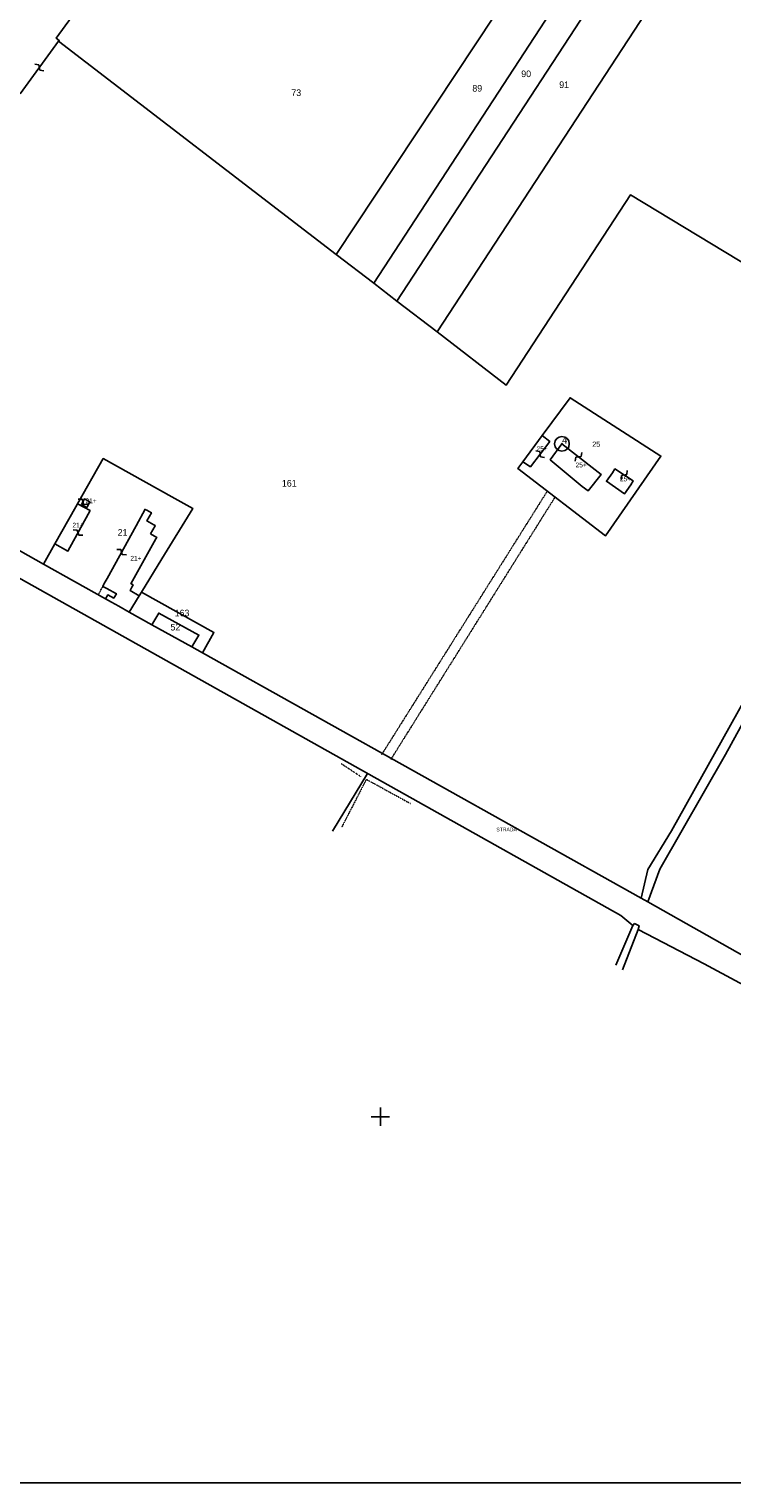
# Model space of a CAD drawing. Header units: metres. Extents: x 12961 to 15043, y -29600 to -28331.
# Tile 2 of 9: x 13408 to 13792, y -29600 to -28806. Entities that reach past the tile are written whole.
import ezdxf

# ---------------------------------------------------------------- set-up
doc = ezdxf.new("R2010")
doc.units = ezdxf.units.M
for name, pattern in [('CONTINUA', [0]), ('INTERNA', [0]), ('TRATTEGGIATA2', [0.3, 0.15, -0.15]), ('TRATTEGGIATA5', [0.3, 0.15, -0.15]), ('TRATTO-PUNTO', [0.4, 0.15, -0.125, 0, -0.125])]:
    doc.linetypes.add(name, pattern=pattern)
for name, color, linetype in [('ACQUE', 4, 'CONTINUA'), ('CONFINE', 3, 'CONTINUA'), ('FABBRICATI', 1, 'CONTINUA'), ('FIDUCIALI', 5, 'CONTINUA'), ('LINEEVARIE', 6, 'CONTINUA'), ('PARTICELLE', 7, 'CONTINUA'), ('SIMBOLI', 6, 'CONTINUA'), ('STRADE', 8, 'CONTINUA')]:
    doc.layers.add(name, color=color, linetype=linetype)

# ---------------------------------------------------------------- blocks, each defined once
blk = doc.blocks.new('20', base_point=(5, 5))
at = {"layer": 'SIMBOLI'}
blk.add_circle((5, 5), 4, dxfattribs=at)
blk.add_point((5, 5), dxfattribs=at)
blk = doc.blocks.new('9', base_point=(5, 5))
at = {"layer": 'SIMBOLI'}
for p, q in [((2, 5), (4, 6)), ((4, 6), (6, 4)), ((6, 4), (8, 5))]:
    blk.add_line(p, q, dxfattribs=at)
blk = doc.blocks.new('3', base_point=(5, 5))
at = {"layer": 'SIMBOLI'}
for p, q in [((5, 0), (5, 10)), ((0, 5), (10, 5))]:
    blk.add_line(p, q, dxfattribs=at)

msp = doc.modelspace()

# ---------------------------------------------------------------- linework, layer by layer
at = {"layer": 'ACQUE'}
msp.add_lwpolyline([(13742.531, -29280.482), (13746.086, -29282.493), (13752.739, -29264.684), (13788.545, -29202.017), (13871.805, -29050.424), (13908.49, -28983.082), (13940.66, -28922.473), (13972.749, -28864.35), (14000.5, -28812.142), (13995.129, -28811.861), (13895.805, -28992.603), (13799.021, -29172.059), (13759.11, -29243.749), (13746.145, -29264.941), (13742.531, -29280.482)], close=True, dxfattribs=at)
at = {"layer": 'CONFINE'}
for points in [[(13455.472, -28765.929), (13422.866, -28810.821), (13424.5, -28812.025), (13424.152, -28812.499), (13403.128, -28841.156)], [(13241.861, -29015.554), (13731.285, -29289.962), (13737.877, -29295.587), (13738.832, -29294.412), (13741.329, -29295.66), (13740.736, -29297.642), (13776.972, -29316.461), (13830.084, -29344.978), (13837.18, -29350.142), (14075.369, -29483.926), (14082.026, -29473.07), (14082.269, -29472.63), (14165.898, -29321.216), (14170.326, -29322.751), (14217.678, -29243.985), (14258.253, -29176.492), (14359.015, -29011.67)]]:
    msp.add_lwpolyline(points, dxfattribs=at)
at = {"layer": 'FABBRICATI'}
for points in [[(13688.45, -29027.79), (13677.803, -29042.194), (13681.938, -29044.887), (13692.478, -29031.109), (13688.45, -29027.79)], [(13710.19, -29055.607), (13713.55, -29058.05), (13720.643, -29049.152), (13717.32, -29046.624), (13699.187, -29032.372), (13692.765, -29041.045), (13710.19, -29055.607)], [(13736.772, -29054.78), (13738.182, -29052.659), (13728.155, -29046.092), (13726.771, -29048.169), (13723.512, -29052.81), (13733.362, -29059.625), (13736.772, -29054.78)], [(13440.268, -29070.763), (13441.338, -29068.846), (13434.548, -29065.207), (13433.658, -29066.775), (13422.128, -29087.086), (13429.223, -29090.935), (13440.268, -29070.763)], [(13441.159, -29064.096), (13438.249, -29062.494), (13436.608, -29065.503), (13439.518, -29067.101), (13441.159, -29064.096)], [(13474.419, -29081.588), (13476.909, -29077.232), (13477.002, -29077.07), (13476.177, -29076.593), (13472.46, -29074.447), (13474.925, -29070.028), (13472.303, -29068.594), (13471.561, -29068.178), (13471.445, -29068.113), (13466.522, -29077.15), (13450.624, -29105.947), (13449.13, -29108.683), (13448.94, -29109.053), (13448.31, -29110.307), (13450.475, -29111.458), (13455.747, -29114.261), (13454.576, -29116.309), (13454.369, -29116.671), (13451.001, -29114.936), (13449.803, -29116.99), (13453.127, -29118.846), (13457.039, -29121.031), (13462.812, -29124.255), (13468.223, -29115.367), (13463.206, -29112.483), (13464.236, -29110.62), (13464.895, -29109.427), (13463.831, -29108.841), (13463.718, -29108.778), (13477.337, -29084.264), (13477.763, -29083.497), (13474.419, -29081.588)]]:
    msp.add_lwpolyline(points, close=True, dxfattribs=at)
at = {"layer": 'LINEEVARIE', "color": 2}
msp.add_lwpolyline([(13104, -29600), (13104, -28331), (15000, -28331), (15000, -29600), (13104, -29600)], dxfattribs=at)
at = {"layer": 'LINEEVARIE', "linetype": 'TRATTEGGIATA2'}
for points in [[(13691.202, -29058.203), (13600.599, -29202.299)], [(13695.432, -29061.446), (13605.694, -29204.792)]]:
    msp.add_lwpolyline(points, dxfattribs=at)
at = {"layer": 'LINEEVARIE', "linetype": 'TRATTEGGIATA5'}
msp.add_lwpolyline([(13445.87, -29114.793), (13445.708, -29114.925), (13445.759, -29114.952), (13447.273, -29112.197), (13447.22, -29112.17), (13447.412, -29111.803), (13447.464, -29111.828), (13448.31, -29110.307)], dxfattribs=at)
at = {"layer": 'LINEEVARIE', "linetype": 'TRATTO-PUNTO'}
for points in [[(13589.179, -29214.056), (13578.516, -29207.044)], [(13616.4, -29228.892), (13592.339, -29215.703), (13578.858, -29241.878)]]:
    msp.add_lwpolyline(points, dxfattribs=at)
at = {"layer": 'LINEEVARIE'}
for points in [[(13592.988, -29212.423), (13573.853, -29244.049)], [(13737.877, -29295.587), (13728.671, -29317.163)], [(13740.736, -29297.642), (13732.244, -29319.72)]]:
    msp.add_lwpolyline(points, dxfattribs=at)
at = {"layer": 'PARTICELLE'}
for points in [[(13424.152, -28812.499), (13575.76, -28928.872), (13727.757, -28699.791), (13702.935, -28686.609), (13635.433, -28793.704), (13597.157, -28755.43), (13569.358, -28798.711), (13486.942, -28734.103), (13455.472, -28765.929), (13422.866, -28810.821), (13424.5, -28812.025), (13424.152, -28812.499)], [(13727.757, -28699.791), (13575.76, -28928.872), (13596.368, -28944.69), (13749.306, -28710.009), (13727.757, -28699.791)], [(13749.306, -28710.009), (13596.368, -28944.69), (13608.972, -28954.365), (13763.91, -28717.128), (13749.306, -28710.009)], [(13608.972, -28954.365), (13630.989, -28971.265), (13789.099, -28729.407), (13763.91, -28717.128), (13608.972, -28954.365)], [(13862.458, -28972.455), (13961.609, -28805.905), (13951.733, -28802.76), (13897.768, -28769.382), (13883.839, -28760.268), (13873.494, -28754.978), (13849.726, -28748.396), (13820.098, -28799.05), (13767.849, -28770.647), (13792.491, -28731.027), (13789.099, -28729.407), (13630.989, -28971.265), (13668.777, -29000.271), (13736.611, -28896.418), (13862.458, -28972.455)], [(13723, -29082.58), (13753.283, -29039.076), (13703.644, -29007.234), (13688.45, -29027.79), (13677.803, -29042.194), (13675.096, -29045.856), (13723, -29082.58)], [(13480.54, -29095.289), (13497.512, -29067.624), (13486.009, -29061.309), (13448.589, -29040.472), (13434.548, -29065.207), (13433.658, -29066.775), (13422.128, -29087.086), (13415.9, -29098.055), (13449.803, -29116.99), (13453.127, -29118.846), (13457.039, -29121.031), (13462.812, -29124.255), (13468.223, -29115.367), (13469.383, -29113.476), (13480.54, -29095.289)], [(13875.034, -29188.214), (13922.696, -29106.359), (13987.236, -29142.201), (13989.791, -29137.882), (13999.164, -29122.037), (13996.279, -29120.415), (13995.645, -29120.058), (13959.847, -29099.929), (13941.767, -29089.763), (13926.754, -29081.321), (13916.48, -29075.545), (13871.805, -29050.424), (13788.545, -29202.017), (13752.739, -29264.684), (13746.086, -29282.493), (13799.285, -29312.581), (13862.455, -29208.866), (13875.034, -29188.214)], [(13508.991, -29135.456), (13469.383, -29113.476), (13468.223, -29115.367), (13462.812, -29124.255), (13475.178, -29131.162), (13478.879, -29124.805), (13500.799, -29136.845), (13497.018, -29143.36), (13502.739, -29146.554), (13508.991, -29135.456)], [(13475.178, -29131.162), (13497.018, -29143.36), (13500.799, -29136.845), (13478.879, -29124.805), (13475.178, -29131.162)]]:
    msp.add_lwpolyline(points, close=True, dxfattribs=at)
for points in [[(13862.458, -28972.455), (13736.611, -28896.418), (13668.777, -29000.271), (13630.989, -28971.265), (13608.972, -28954.365), (13596.368, -28944.69), (13575.76, -28928.872), (13424.152, -28812.499), (13403.128, -28841.156)], [(13281.292, -29022.227), (13415.9, -29098.055), (13422.128, -29087.086), (13433.658, -29066.775), (13434.548, -29065.207), (13448.589, -29040.472), (13486.009, -29061.309), (13497.512, -29067.624), (13480.54, -29095.289), (13469.383, -29113.476), (13508.991, -29135.456), (13508.991, -29135.456), (13502.739, -29146.554), (13742.531, -29280.482), (13746.145, -29264.941), (13759.11, -29243.749), (13799.021, -29172.059)]]:
    msp.add_lwpolyline(points, dxfattribs=at)
at = {"layer": 'PARTICELLE', "linetype": 'INTERNA'}
msp.add_lwpolyline([(13753.283, -29039.076), (13723, -29082.58), (13675.096, -29045.856), (13677.803, -29042.194), (13688.45, -29027.79), (13703.644, -29007.234), (13753.283, -29039.076)], close=True, dxfattribs=at)
at = {"layer": 'STRADE'}
for points in [[(13241.861, -29015.554), (13731.285, -29289.962), (13737.877, -29295.587), (13738.832, -29294.412), (13741.329, -29295.66), (13740.736, -29297.642), (13776.972, -29316.461), (13830.084, -29344.978)], [(13799.285, -29312.581), (13746.086, -29282.493), (13742.531, -29280.482), (13502.739, -29146.554), (13497.018, -29143.36), (13475.178, -29131.162), (13462.812, -29124.255), (13457.039, -29121.031), (13453.127, -29118.846), (13449.803, -29116.99), (13415.9, -29098.055), (13281.292, -29022.227)]]:
    msp.add_lwpolyline(points, dxfattribs=at)

# ---------------------------------------------------------------- block references
at = {"layer": 'FIDUCIALI'}
msp.add_blockref('20', (13699.187, -29032.372), dxfattribs=at)
at = {"layer": 'SIMBOLI'}
for p, rotation in [((13413.64, -28826.828), 323.745), ((13687.208, -29037.998), 142.62), ((13708.254, -29039.498), 231.836), ((13733.169, -29049.376), 236.821), ((13437.429, -29063.998), 331.423), ((13434.746, -29080.849), 151.329), ((13458.573, -29091.548), 331.137)]:
    msp.add_blockref('9', p, dxfattribs=dict(at, rotation=rotation))
msp.add_blockref('3', (13600, -29400), dxfattribs=at)

# ---------------------------------------------------------------- texts
at = {"layer": 'FABBRICATI', "color": 7}
for s, p in [('25+', (13685.304, -29036.339)), ('25+', (13706.636, -29045.211)), ('25+', (13730.816, -29052.859)), ('21+', (13438.884, -29064.798)), ('21+', (13431.756, -29078.071)), ('21+', (13463.364, -29096.184))]:
    msp.add_text(s, height=2.6, dxfattribs=at).set_placement(p)
at = {"layer": 'FIDUCIALI'}
msp.add_text('4', height=4, dxfattribs=at).set_placement((13699.187, -29032.372))
at = {"layer": 'PARTICELLE', "color": 7}
for s, height, p in [('90', 3.6, (13676.957, -28832.053)), ('89', 3.6, (13650.232, -28839.981)), ('91', 3.6, (13697.71, -28838.017)), ('73', 3.6, (13551.355, -28842.368)), ('25', 2.8, (13715.757, -29033.992)), ('161', 3.6, (13546.187, -29055.722)), ('21', 3.6, (13456.458, -29082.559)), ('163', 3.6, (13487.595, -29126.595)), ('52', 3.6, (13485.302, -29134.336))]:
    msp.add_text(s, height=height, dxfattribs=at).set_placement(p)
at = {"layer": 'STRADE', "color": 7}
msp.add_text('STRADA', height=2, dxfattribs=at).set_placement((13663.354, -29244.053))

doc.saveas('drawing.dxf')
